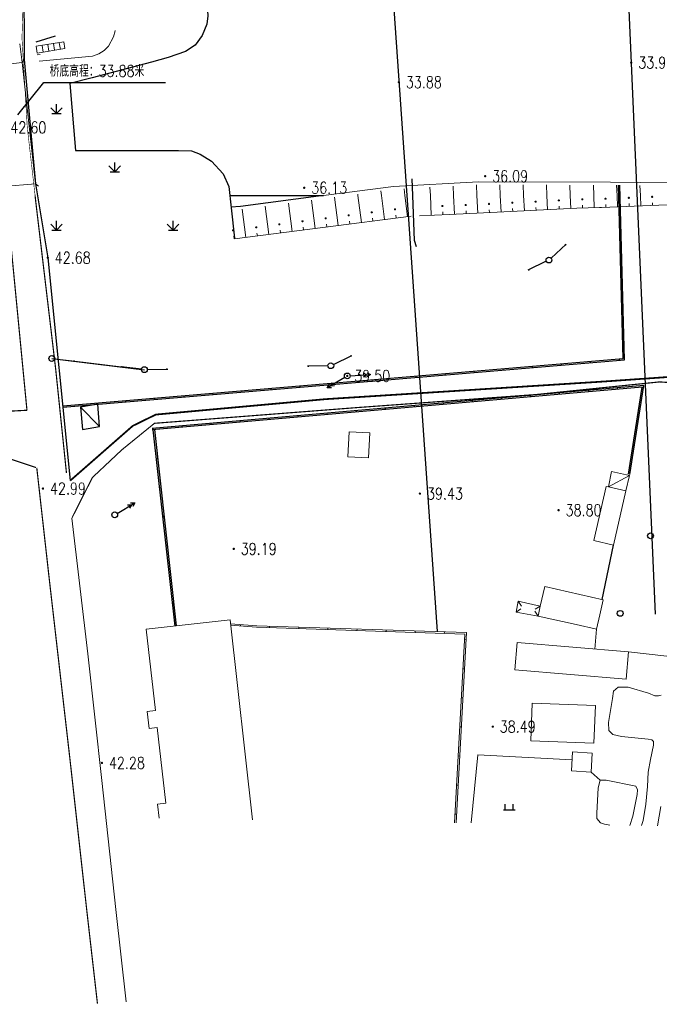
# Model space of a CAD drawing. Extents: x 39508475 to 39522402, y 3783947 to 3795549.
# Tile 12 of 256: x 39509107 to 39509217, y 3794111 to 3794280. Entities that reach past the tile are written whole.
import ezdxf
from ezdxf.enums import TextEntityAlignment as Align

# ---------------------------------------------------------------- set-up
doc = ezdxf.new("R2010")
doc.units = 0
doc.linetypes.add('X3', pattern=[5, 4, -1])
doc.layers.get('0').update_dxf_attribs({"linetype": 'CONTINUOUS'})
doc.layers.add('ASSIST', color=7, linetype='CONTINUOUS', plot=False)
for name, color, linetype in [('DLSS', 4, 'CONTINUOUS'), ('DMTZ', 3, 'CONTINUOUS'), ('GCD', 1, 'CONTINUOUS'), ('GXYZ', 2, 'CONTINUOUS'), ('JMD', 6, 'CONTINUOUS'), ('SXSS', 5, 'CONTINUOUS'), ('ZBTZ', 3, 'CONTINUOUS'), ('断面线', 2, 'CONTINUOUS')]:
    doc.layers.add(name, color=color, linetype=linetype)
doc.styles.add('HZ', font='rs', dxfattribs={"width": 0.8, "bigfont": 'hztxt'})
doc.linetypes.add('10412', pattern='A,2,[158,AAA.SHX,S=1,R=0,X=0,Y=0],2,[151,AAA.SHX,S=1,R=0,X=0,Y=3],1e-12', length=4)
doc.linetypes.add('10422', pattern='A,2,[150,AAA.SHX,S=1,R=0,X=0,Y=1],2,[177,AAA.SHX,S=1,R=0,X=0,Y=0.8],1e-09', length=4)
doc.linetypes.add('X17', pattern='A,9.4,[169,symbolx.shx,S=1,R=0,X=0,Y=0.15],0.6', length=10)
doc.linetypes.add('X35', pattern='A,2,[150,AAA.SHX,S=1,R=0,X=0,Y=1],2,[177,AAA.SHX,S=1,R=0,X=0,Y=0.8],1e-09', length=4)
doc.linetypes.add('X4', pattern='A,0,-1e-09,[149,symbolx.shx,S=0.15,R=0,X=0,Y=0],-1.6', length=1.6)

# ---------------------------------------------------------------- blocks, each defined once
blk = doc.blocks.new('9340003')
at = {"color": 0}
blk.add_circle((0, 0), 0.5, dxfattribs=at)
blk = doc.blocks.new('9120003')
at = {"color": 0}
for p, q in [((-1, 0), (1, 0)), ((-0.7, 0), (-0.7, 1)), ((0.7, 0), (0.7, 1))]:
    blk.add_line(p, q, dxfattribs=at)
blk = doc.blocks.new('gc124')
for p, q in [((-1, 1), (0, 0)), ((-0.8, 0), (0.8, 0)), ((0, 0), (0, 1.6)), ((0, 0), (1, 1))]:
    blk.add_line(p, q)
blk = doc.blocks.new('gc170')
at = {"linetype": 'Continuous'}
blk.add_circle((0, 0), 0.5, dxfattribs=at)
blk = doc.blocks.new('gc013a')
at = {"linetype": 'Continuous'}
blk.add_line((0.5, 0), (4, 0), dxfattribs=at)
at = {"linetype": 'Continuous', "flags": 128}
for points in [[(2.77, 0.35), (3.38, 0), (2.77, -0.35)], [(3.39, 0.35), (4, 0), (3.39, -0.35)]]:
    blk.add_lwpolyline(points, dxfattribs=at)
blk = doc.blocks.new('gc013c')
at = {"linetype": 'Continuous'}
blk.add_line((0.5, 0), (4, 0), dxfattribs=at)
at = {"linetype": 'Continuous', "const_width": 0.15, "flags": 128}
blk.add_lwpolyline([(3.775, 0, 1), (3.925, 0, 1)], format="xyb", close=True, dxfattribs=at)
blk = doc.blocks.new('gc200')
at = {"const_width": 0.2}
blk.add_lwpolyline([(-0.1, 0, 1), (0.1, 0, 1)], format="xyb", close=True, dxfattribs=at)

msp = doc.modelspace()

# ---------------------------------------------------------------- linework, layer by layer
at = {"layer": 'ASSIST', "linetype": 'Continuous', "flags": 128}
msp.add_lwpolyline([(39509112.661, 3794222.027), (39509128.553, 3794220.108)], dxfattribs=at)
at = {"layer": 'DLSS', "linetype": 'X3', "flags": 128}
for points, const_width in [([(39509115.83491, 3794201.06317), (39509126.55477, 3794210.45786), (39509130.51645, 3794212.39892), (39509159.51346, 3794215.03875), (39509207.40211, 3794218.07486), (39509225.30682, 3794219.3266), (39509228.88011, 3794222.19936), (39509238.6678, 3794234.85502), (39509242.86251, 3794239.51355), (39509257.02184, 3794243.48767), (39509261.91569, 3794243.64296), (39509289.12945, 3794241.93669), (39509315.64685, 3794240.14964), (39509332.75644, 3794241.46991), (39509358.18356, 3794240.22775), (39509379.27259, 3794241.62566), (39509386.18611, 3794243.10086), (39509391.15764, 3794243.10086), (39509400.47925, 3794243.02322), (39509412.38861, 3794242.17313), (39509417.74853, 3794241.62963), (39509421.7879, 3794241.78491), (39509427.69158, 3794242.4837), (39509444.41727, 3794243.49631), (39509465.80709, 3794243.8098), (39509489.91103, 3794245.05208), (39509517.2818, 3794246.99312), (39509553.9022, 3794250.41078), (39509589.12197, 3794254.9263), (39509630.63833, 3794256.99329), (39509680.16049, 3794263.82929), (39509707.62118, 3794265.56804), (39509737.86388, 3794269.93302), (39509794.70316, 3794276.15403), (39509850.66557, 3794282.62754), (39509880.16374, 3794286.35696), (39509954.7622, 3794297.42352), (39509964.21347, 3794301.81731), (39509969.9282, 3794302.14685), (39509974.54394, 3794302.14685), (39509978.17059, 3794302.14685), (39510023.11311, 3794305.38856), (39510088.4093, 3794314.72115), (39510113.14818, 3794318.86658), (39510126.22235, 3794322.50133), (39510146.96289, 3794323.37704), (39510152.85059, 3794324.06937), (39510158.39196, 3794324.24245), (39510167.13694, 3794324.58862), (39510192.46151, 3794325.19962), (39510213.7981, 3794325.72108), (39510219.59923, 3794326.67304), (39510232.6734, 3794327.45191), (39510260.06199, 3794328.23403), (39510275.49099, 3794329.01616), (39510282.07137, 3794329.01616), (39510298.4572, 3794329.01616), (39510315.18874, 3794329.96812), (39510324.10689, 3794330.66045), (39510329.9946, 3794331.09316), (39510345.52681, 3794332.48107), (39510368.32346, 3794333.43303), (39510394.05735, 3794334.64786), (39510406.00594, 3794336.3787), (39510417.98073, 3794338.02494), (39510452.54562, 3794337.59495), (39510479.78196, 3794337.59495), (39510543.88737, 3794336.29021), (39510556.54105, 3794336.29021), (39510581.31334, 3794336.5755), (39510618.07159, 3794335.43437), (39510652.44832, 3794335.43437), (39510686.25779, 3794334.29324), (39510720.16144, 3794334.10306), (39510731.95885, 3794334.10306), (39510761.49667, 3794334.57853), (39510795.67906, 3794334.00867), (39510826.72559, 3794333.05773), (39510851.78793, 3794333.24763), (39510863.29993, 3794332.96235), (39510872.81399, 3794332.96235), (39510879.28354, 3794332.96235), (39510904.25142, 3794334.68248), (39510911.4821, 3794334.68248), (39510945.95909, 3794333.15468), (39510980.63469, 3794333.24978), (39511012.8349, 3794333.44196), (39511047.12356, 3794333.63215), (39511082.55429, 3794334.48799), (39511110.90615, 3794335.43893), (39511139.01686, 3794333.15668), (39511167.68643, 3794331.15756), (39511206.73306, 3794327.91649), (39511240.07003, 3794325.43789), (39511276.54237, 3794319.63185), (39511308.7302, 3794313.92021), (39511343.5952, 3794306.68404), (39511391.97605, 3794294.40404), (39511438.25927, 3794284.49665), (39511464.71904, 3794278.31282), (39511487.58485, 3794272.97939), (39511519.49325, 3794265.93385), (39511557.88793, 3794257.24632), (39511582.13035, 3794253.86736), (39511626.90746, 3794244.6447), (39511638.75233, 3794243.03028), (39511652.34701, 3794240.60866), (39511681.84907, 3794233.47304), (39511694.36696, 3794234.68385), (39511704.89158, 3794235.23448), (39511713.97404, 3794237.88499), (39511732.37087, 3794243.38601), (39511778.62181, 3794247.98241), (39511821.93597, 3794253.29104), (39511832.70661, 3794255.42448), (39511837.05448, 3794256.48442), (39511843.94745, 3794257.22638), (39511884.35086, 3794263.798), (39511944.43671, 3794272.07796), (39511959.43624, 3794278.03052), (39511964.42039, 3794279.51443), (39511972.798, 3794281.8463), (39511984.56908, 3794284.07217), (39512007.92628, 3794289.3808), (39512054.95431, 3794294.47983), (39512090.72123, 3794299.15106), (39512102.49231, 3794301.16494), (39512112.4606, 3794301.58891), (39512113.8392, 3794302.11889)], 0.3), ([(39509108.40527, 3794213.14146), (39509073.76571, 3794211.26283), (39509061.81641, 3794211.39702), (39509055.23758, 3794211.53121)], 0.2)]:
    msp.add_lwpolyline(points, dxfattribs=dict(at, const_width=const_width))
at = {"layer": 'DLSS', "linetype": 'Continuous', "flags": 128}
for points, const_width in [([(39509109.79867, 3794250), (39509108.45341, 3794261.77219), (39509107.55129, 3794277.05108), (39509107.96092, 3794289.62564), (39509111.159, 3794304.766), (39509112.336, 3794309.617), (39509113.27067, 3794311.23448), (39509114.64598, 3794312.62567), (39509118.15722, 3794315.49304), (39509119.56508, 3794316.34587), (39509121.0601, 3794316.90648), (39509129.5454, 3794317.57601), (39509157.40296, 3794320.40599), (39509183.27176, 3794322.64072), (39509213.36277, 3794325.83979), (39509232.50928, 3794327.55127), (39509257.99138, 3794329.86027), (39509283.55654, 3794332.31974), (39509304.20288, 3794334.33321), (39509330.79651, 3794337.01322)], 0.1), ([(39509116.12682, 3794194.66684), (39509119.63108, 3794201.5916), (39509124.69866, 3794206.35817), (39509130.285, 3794210.90073), (39509165.02052, 3794213.59741), (39509195.75068, 3794215.83746), (39509216.94559, 3794218.00643), (39509221.565, 3794217.70704), (39509222.98011, 3794216.88856), (39509222.98011, 3794214.20696), (39509222.75779, 3794210.03702)], 0.2), ([(39509109.96101, 3794203.30594), (39509105.34538, 3794204.84363), (39509095.75907, 3794204.48878), (39509048.30095, 3794200.11226), (39509004.46055, 3794196.20433), (39508932.66895, 3794189.91833)], 0.2)]:
    msp.add_lwpolyline(points, dxfattribs=dict(at, const_width=const_width))
at = {"layer": 'DLSS', "linetype": 'Continuous', "lineweight": 20, "const_width": 0.2}
for points in [[(39509107.692, 3794313.284), (39509107.869, 3794312.978), (39509107.25, 3794309.489), (39509106.216, 3794305.023), (39509104.808, 3794297.191), (39509103.378, 3794287.247), (39509102.872, 3794280.955), (39509102.74, 3794275.631), (39509102.85, 3794273.475), (39509104.692, 3794251.523), (39509108.40527, 3794213.14146)], [(39509109.79867, 3794250), (39509109.937, 3794248.754), (39509113.339, 3794220.156), (39509115.156, 3794202.62), (39509115.18531, 3794202.37149)], [(39509110.08929, 3794203.2632), (39509112.271, 3794183.811), (39509115.771, 3794153.341), (39509118.659, 3794127.387), (39509120.50158, 3794111.2718)]]:
    msp.add_lwpolyline(points, dxfattribs=at)
at = {"layer": 'DLSS', "linetype": 'Continuous', "lineweight": 0}
for points in [[(39509107.938, 3794273.321), (39509107.564, 3794272.853)], [(39509102.168, 3794272.194), (39509107.564, 3794272.853), (39509109.889, 3794252.002), (39509104.301, 3794251.572), (39509102.168, 3794272.194)], [(39509109.889, 3794252.002), (39509107.564, 3794272.853)], [(39509110.357, 3794251.627), (39509109.889, 3794252.002)]]:
    msp.add_lwpolyline(points, dxfattribs=at)
at = {"layer": 'DLSS', "linetype": 'Continuous', "lineweight": 20}
msp.add_lwpolyline([(39509116.1003, 3794194.61443), (39509118.846, 3794171.337), (39509121.231, 3794149.561), (39509123.626, 3794127.44), (39509125.45594, 3794111.60077)], dxfattribs=at)
at = {"layer": 'DMTZ', "color": 3, "linetype": '10422', "flags": 128}
msp.add_lwpolyline([(39509138.73332, 3794290.60556), (39509139.42852, 3794280.85704), (39509139.29089, 3794279.43332), (39509138.48982, 3794277.45389), (39509137.27586, 3794275.78677), (39509135.60666, 3794274.70983), (39509132.64587, 3794273.66519), (39509129.76271, 3794272.90271), (39509119.6099, 3794270.22542), (39509115.74569, 3794269.21525), (39509116.75145, 3794257.70699), (39509121.86138, 3794257.70699), (39509129.15926, 3794257.74145), (39509134.40682, 3794257.74145), (39509136.63006, 3794257.67038), (39509138.12281, 3794257.11467), (39509140.07079, 3794255.89557), (39509142.08583, 3794253.74383), (39509143.02453, 3794251.55547), (39509143.44095, 3794247.90032), (39509144.03734, 3794242.70082)], dxfattribs=at)
at = {"layer": 'DMTZ', "linetype": '10412', "flags": 128}
msp.add_lwpolyline([(39509108.49958, 3794289.74253), (39509108.968, 3794287.584), (39509107.89555, 3794287.61894), (39509107.938, 3794273.321), (39509109.889, 3794252.002), (39509111.972, 3794239.314), (39509115.83491, 3794201.06317)], dxfattribs=at)
at = {"layer": 'DMTZ', "linetype": 'X35', "lineweight": 0}
msp.add_lwpolyline([(39509110.499, 3794273.076), (39509119.664, 3794273.946), (39509120.742, 3794274.298), (39509121.644, 3794274.87), (39509122.37, 3794275.64), (39509123.228, 3794277.224), (39509123.514, 3794278.258), (39509123.51481, 3794278.30147)], dxfattribs=at)
at = {"layer": 'GXYZ', "linetype": 'Continuous'}
msp.add_line((39509116.63215, 3794221.54747), (39509124.58185, 3794220.58753), dxfattribs=at)
at = {"layer": 'JMD', "linetype": 'Continuous'}
for p, q in [((39509106.81274, 3794263.87365), (39509111.299, 3794269.38373)), ((39509111.299, 3794269.38373), (39509132.149, 3794269.38373)), ((39509210.16481, 3794250.89356), (39509209.9149, 3794250.88678)), ((39509210.30042, 3794245.8954), (39509210.05051, 3794245.88862)), ((39509210.43603, 3794240.89724), (39509210.18612, 3794240.89046)), ((39509210.57164, 3794235.89908), (39509210.32174, 3794235.8923)), ((39509210.70726, 3794230.90092), (39509210.45735, 3794230.89414)), ((39509210.84287, 3794225.90276), (39509210.59296, 3794225.89598)), ((39509200.1264, 3794220.86016), (39509200.10544, 3794221.10928)), ((39509205.1088, 3794221.2793), (39509205.08784, 3794221.52842)), ((39509210.0912, 3794221.69844), (39509210.07024, 3794221.94756)), ((39509180.19679, 3794219.18359), (39509180.17583, 3794219.43271)), ((39509185.17919, 3794219.60274), (39509185.15823, 3794219.85186)), ((39509190.16159, 3794220.02188), (39509190.14064, 3794220.271)), ((39509195.14399, 3794220.44102), (39509195.12304, 3794220.69014)), ((39509160.26719, 3794217.50703), (39509160.24623, 3794217.75615)), ((39509165.24959, 3794217.92617), (39509165.22863, 3794218.17529)), ((39509170.23199, 3794218.34531), (39509170.21103, 3794218.59443)), ((39509175.21439, 3794218.76445), (39509175.19343, 3794219.01357)), ((39509140.33758, 3794215.83047), (39509140.31662, 3794216.07959)), ((39509145.31998, 3794216.24961), (39509145.29903, 3794216.49873)), ((39509150.30238, 3794216.66875), (39509150.28143, 3794216.91787)), ((39509155.28478, 3794217.08789), (39509155.26383, 3794217.33701)), ((39509199.73769, 3794216.11776), (39509199.75942, 3794215.8687)), ((39509204.71877, 3794216.55233), (39509204.7405, 3794216.30327)), ((39509209.69985, 3794216.98689), (39509209.72157, 3794216.73784)), ((39509214.17543, 3794216.94901), (39509213.92841, 3794216.98751)), ((39509125.39038, 3794214.57305), (39509125.36942, 3794214.82217)), ((39509130.37278, 3794214.99219), (39509130.35182, 3794215.24131)), ((39509135.35518, 3794215.41133), (39509135.33422, 3794215.66045)), ((39509179.81337, 3794214.37949), (39509179.8351, 3794214.13044)), ((39509184.79445, 3794214.81406), (39509184.81618, 3794214.565)), ((39509189.77553, 3794215.24863), (39509189.79726, 3794214.99957)), ((39509194.75661, 3794215.68319), (39509194.77834, 3794215.43414)), ((39509120.862, 3794210.336), (39509117.61889, 3794213.692)), ((39509159.88905, 3794212.64122), (39509159.91078, 3794212.39217)), ((39509164.87013, 3794213.07579), (39509164.89186, 3794212.82674)), ((39509169.85121, 3794213.51036), (39509169.87294, 3794213.2613)), ((39509174.83229, 3794213.94492), (39509174.85402, 3794213.69587)), ((39509139.96474, 3794210.90296), (39509139.98646, 3794210.6539)), ((39509144.94581, 3794211.33752), (39509144.96754, 3794211.08847)), ((39509149.92689, 3794211.77209), (39509149.94862, 3794211.52304)), ((39509154.90797, 3794212.20666), (39509154.9297, 3794211.9576)), ((39509213.4055, 3794212.00865), (39509213.15848, 3794212.04715)), ((39509130.00258, 3794210.03382), (39509130.0243, 3794209.78477)), ((39509134.98366, 3794210.46839), (39509135.00538, 3794210.21934)), ((39509212.63558, 3794207.06828), (39509212.38856, 3794207.10678)), ((39509130.57438, 3794204.81512), (39509130.82286, 3794204.84262)), ((39509131.12445, 3794199.84547), (39509131.37293, 3794199.87297)), ((39509131.67452, 3794194.87582), (39509131.92301, 3794194.90332)), ((39509132.2246, 3794189.90617), (39509132.47308, 3794189.93367)), ((39509132.77467, 3794184.93652), (39509133.02315, 3794184.96402)), ((39509133.32474, 3794179.96687), (39509133.57323, 3794179.99437))]:
    msp.add_line(p, q, dxfattribs=at)
at = {"layer": 'JMD', "linetype": 'X17', "lineweight": 30}
for points in [[(39509113.21794, 3794277.36773), (39509109.919, 3794276.326)], [(39509207.101, 3794180.652), (39509209.054, 3794190.012)]]:
    msp.add_lwpolyline(points, dxfattribs=at)
at = {"layer": 'JMD', "linetype": 'Continuous', "lineweight": 0}
for points in [[(39509107.21, 3794276.024), (39509107.564, 3794272.853), (39509109.889, 3794252.002)], [(39509114.917, 3794275.209), (39509110.129, 3794274.439), (39509109.998, 3794275.612), (39509114.719, 3794276.353), (39509114.917, 3794275.209)], [(39509114.719, 3794276.353), (39509109.998, 3794275.612), (39509110.129, 3794274.439), (39509114.917, 3794275.209)], [(39509110.986, 3794275.767), (39509111.173, 3794274.607)], [(39509111.974, 3794275.922), (39509112.16, 3794274.766)], [(39509112.962, 3794276.077), (39509113.147, 3794274.924)], [(39509113.95, 3794276.232), (39509114.135, 3794275.083)], [(39509110.656, 3794274.224), (39509110.16, 3794274.169)], [(39509163.681, 3794209.415), (39509167.224, 3794209.246), (39509167.02, 3794204.978), (39509163.478, 3794205.147), (39509163.681, 3794209.415)], [(39509208.724, 3794202.654), (39509211.782, 3794201.926), (39509211.18, 3794199.298), (39509208.181, 3794199.984), (39509208.724, 3794202.654)], [(39509208.181, 3794199.984), (39509211.782, 3794201.926)], [(39509205.693, 3794190.781), (39509207.819, 3794200.067), (39509208.181, 3794199.984), (39509211.18, 3794199.298), (39509209.054, 3794190.012), (39509205.693, 3794190.781)], [(39509206.69, 3794178.05), (39509206.122, 3794175.546), (39509202.619, 3794176.341), (39509196.096, 3794177.82), (39509196.478, 3794179.505), (39509197.246, 3794182.888), (39509207.272, 3794180.613), (39509206.69, 3794178.05)], [(39509196.096, 3794177.82), (39509192.356, 3794178.502), (39509192.686, 3794180.35), (39509196.478, 3794179.505), (39509196.096, 3794177.82)], [(39509192.356, 3794178.502), (39509193.177, 3794179.072)], [(39509192.686, 3794180.35), (39509193.239, 3794179.518)], [(39509196.478, 3794179.505), (39509195.633, 3794178.971)], [(39509128.874, 3794175.567), (39509143.266, 3794177.16), (39509147.09913, 3794142.86442)], [(39509196.096, 3794177.82), (39509195.545, 3794178.654)], [(39509131.09987, 3794143.10534), (39509130.82813, 3794145.54077), (39509132.21266, 3794145.69552), (39509130.76295, 3794158.66625), (39509129.38085, 3794158.51178), (39509129.052, 3794161.459), (39509130.43356, 3794161.61341), (39509128.874, 3794175.567)], [(39509181.78657, 3794142.34209), (39509183.54107, 3794174.73295), (39509147.81552, 3794175.89462), (39509143.321, 3794176.2449)], [(39509182.03673, 3794142.33832), (39509183.80452, 3794174.97451), (39509147.8293, 3794176.14431), (39509143.34042, 3794176.49415)], [(39509145.05447, 3794176.36056), (39509145.03505, 3794176.11132)], [(39509150.04489, 3794176.07226), (39509150.03676, 3794175.8224)], [(39509155.04225, 3794175.90977), (39509155.03412, 3794175.6599)], [(39509160.0396, 3794175.74727), (39509160.03148, 3794175.4974)], [(39509165.03696, 3794175.58477), (39509165.02884, 3794175.3349)], [(39509170.03432, 3794175.42228), (39509170.0262, 3794175.17241)], [(39509175.03168, 3794175.25978), (39509175.02356, 3794175.00991)], [(39509180.02904, 3794175.09728), (39509180.02092, 3794174.84741)], [(39509183.7384, 3794173.75378), (39509183.48877, 3794173.76731)], [(39509192.53, 3794173.268), (39509211.624, 3794171.674), (39509211.231, 3794166.966), (39509192.137, 3794168.56), (39509192.53, 3794173.268)], [(39509183.46796, 3794168.7611), (39509183.21833, 3794168.77463)], [(39509183.19753, 3794163.76842), (39509182.94789, 3794163.78194)], [(39509195.095, 3794162.888), (39509205.936, 3794162.459), (39509205.68, 3794155.982), (39509194.838, 3794156.411), (39509195.095, 3794162.888)], [(39509182.92709, 3794158.77574), (39509182.67746, 3794158.78926)], [(39509182.65665, 3794153.78306), (39509182.40702, 3794153.79658)], [(39509205.222, 3794151.033), (39509201.831, 3794151.222), (39509202.013, 3794154.495), (39509205.404, 3794154.307), (39509205.222, 3794151.033)], [(39509182.38622, 3794148.79038), (39509182.13658, 3794148.8039)], [(39509182.11578, 3794143.7977), (39509181.86614, 3794143.81122)]]:
    msp.add_lwpolyline(points, dxfattribs=at)
at = {"layer": 'JMD', "linetype": 'Continuous', "flags": 128}
for points in [[(39509114.53743, 3794213.91093), (39509210.69866, 3794222.00042), (39509209.89121, 3794251.75984)], [(39509211.61863, 3794202.16641), (39509213.94695, 3794217.10647), (39509129.90452, 3794209.77432)], [(39509130.27279, 3794209.81227), (39509134.00047, 3794176.13443)]]:
    msp.add_lwpolyline(points, dxfattribs=at)
at = {"layer": 'JMD', "color": 7, "linetype": 'Continuous', "flags": 128}
for points in [[(39509114.56255, 3794213.66217), (39509210.95497, 3794221.7711), (39509210.14137, 3794251.75739)], [(39509211.86565, 3794202.12792), (39509214.2431, 3794217.38326), (39509129.88279, 3794210.02337)], [(39509130.0243, 3794209.78477), (39509133.75199, 3794176.10693)]]:
    msp.add_lwpolyline(points, dxfattribs=at)
at = {"layer": 'JMD', "linetype": 'Continuous', "flags": 128}
msp.add_lwpolyline([(39509117.941, 3794209.863), (39509120.862, 3794210.336), (39509120.53989, 3794214.165), (39509117.61889, 3794213.692)], close=True, dxfattribs=at)
at = {"layer": 'SXSS', "linetype": 'Continuous', "lineweight": 0}
for points in [[(39509109.889, 3794252.002), (39509110.22749, 3794250)], [(39509159.31668, 3794250), (39509171.314, 3794251.566), (39509185.892, 3794252.373), (39509208.553, 3794252.272), (39509239.378, 3794251.97), (39509250, 3794252.37911)], [(39509177.62319, 3794250), (39509177.56, 3794251.412)], [(39509181.62247, 3794250), (39509181.547, 3794251.632)], [(39509185.62682, 3794250), (39509185.541, 3794251.853)], [(39509189.62034, 3794250), (39509189.527, 3794251.858)], [(39509193.62541, 3794250), (39509193.533, 3794251.84)], [(39509197.63051, 3794250), (39509197.539, 3794251.822)], [(39509201.63503, 3794250), (39509201.544, 3794251.804)], [(39509205.68645, 3794250), (39509205.636, 3794251.786)], [(39509209.66279, 3794250), (39509209.591, 3794251.763)], [(39509213.66631, 3794250), (39509213.596, 3794251.724)], [(39509143.41585, 3794248.0235), (39509145.044, 3794248.137), (39509159.31668, 3794250)], [(39509161.824, 3794244.861), (39509161.193, 3794249.742)], [(39509165.19263, 3794250), (39509165.159, 3794250.26)], [(39509165.791, 3794245.374), (39509165.19263, 3794250)], [(39509169.22658, 3794250), (39509169.126, 3794250.777)], [(39509169.759, 3794245.887), (39509169.22658, 3794250)], [(39509173.25834, 3794250), (39509173.107, 3794251.165)], [(39509173.726, 3794246.4), (39509173.25834, 3794250)], [(39509177.775, 3794246.608), (39509177.62319, 3794250)], [(39509181.771, 3794246.788), (39509181.62247, 3794250)], [(39509185.767, 3794246.973), (39509185.62682, 3794250)], [(39509189.763, 3794247.16), (39509189.62034, 3794250)], [(39509193.758, 3794247.36), (39509193.62541, 3794250)], [(39509197.753, 3794247.561), (39509197.63051, 3794250)], [(39509201.748, 3794247.761), (39509201.63503, 3794250)], [(39509205.746, 3794247.892), (39509205.68645, 3794250)], [(39509209.743, 3794248.03), (39509209.66279, 3794250)], [(39509211.78, 3794249.609), (39509211.778, 3794249.626), (39509211.773, 3794249.643), (39509211.766, 3794249.658), (39509211.756, 3794249.673), (39509211.744, 3794249.685), (39509211.73, 3794249.695), (39509211.714, 3794249.702), (39509211.697, 3794249.707), (39509211.68, 3794249.709), (39509211.663, 3794249.707), (39509211.646, 3794249.702), (39509211.631, 3794249.695), (39509211.616, 3794249.685), (39509211.604, 3794249.673), (39509211.594, 3794249.658), (39509211.587, 3794249.643), (39509211.582, 3794249.626), (39509211.58, 3794249.609), (39509211.582, 3794249.592), (39509211.587, 3794249.575), (39509211.594, 3794249.56), (39509211.604, 3794249.545), (39509211.616, 3794249.533), (39509211.63, 3794249.523), (39509211.646, 3794249.516), (39509211.663, 3794249.511), (39509211.68, 3794249.509), (39509211.697, 3794249.511), (39509211.714, 3794249.516), (39509211.73, 3794249.523), (39509211.744, 3794249.533), (39509211.756, 3794249.545), (39509211.766, 3794249.559), (39509211.773, 3794249.575), (39509211.778, 3794249.592), (39509211.78, 3794249.609)], [(39509213.74, 3794248.193), (39509213.66631, 3794250)], [(39509215.776, 3794249.772), (39509215.774, 3794249.789), (39509215.769, 3794249.806), (39509215.762, 3794249.821), (39509215.752, 3794249.836), (39509215.74, 3794249.848), (39509215.726, 3794249.858), (39509215.71, 3794249.865), (39509215.693, 3794249.87), (39509215.676, 3794249.872), (39509215.659, 3794249.87), (39509215.642, 3794249.865), (39509215.627, 3794249.858), (39509215.612, 3794249.848), (39509215.6, 3794249.836), (39509215.59, 3794249.821), (39509215.583, 3794249.806), (39509215.578, 3794249.789), (39509215.576, 3794249.772), (39509215.578, 3794249.755), (39509215.583, 3794249.738), (39509215.59, 3794249.723), (39509215.6, 3794249.708), (39509215.612, 3794249.696), (39509215.626, 3794249.686), (39509215.642, 3794249.679), (39509215.659, 3794249.674), (39509215.676, 3794249.672), (39509215.693, 3794249.674), (39509215.71, 3794249.679), (39509215.726, 3794249.686), (39509215.74, 3794249.696), (39509215.752, 3794249.708), (39509215.762, 3794249.722), (39509215.769, 3794249.738), (39509215.774, 3794249.755), (39509215.776, 3794249.772)], [(39509149.923, 3794243.323), (39509149.294, 3794248.188)], [(39509153.89, 3794243.836), (39509153.26, 3794248.706)], [(39509157.857, 3794244.349), (39509157.227, 3794249.224)], [(39509175.777, 3794246.52), (39509180.907, 3794246.748), (39509189.115, 3794247.128), (39509202.757, 3794247.812), (39509206.669, 3794247.918), (39509206.997, 3794247.918), (39509232.31, 3794248.951), (39509244.432, 3794248.044), (39509250, 3794248.40286)], [(39509179.805, 3794248.195), (39509179.803, 3794248.212), (39509179.798, 3794248.229), (39509179.791, 3794248.244), (39509179.781, 3794248.259), (39509179.769, 3794248.271), (39509179.755, 3794248.281), (39509179.739, 3794248.288), (39509179.722, 3794248.293), (39509179.705, 3794248.295), (39509179.688, 3794248.293), (39509179.671, 3794248.288), (39509179.656, 3794248.281), (39509179.641, 3794248.271), (39509179.629, 3794248.259), (39509179.619, 3794248.244), (39509179.612, 3794248.229), (39509179.607, 3794248.212), (39509179.605, 3794248.195), (39509179.607, 3794248.178), (39509179.612, 3794248.161), (39509179.619, 3794248.146), (39509179.629, 3794248.131), (39509179.641, 3794248.119), (39509179.655, 3794248.109), (39509179.671, 3794248.102), (39509179.688, 3794248.097), (39509179.705, 3794248.095), (39509179.722, 3794248.097), (39509179.739, 3794248.102), (39509179.755, 3794248.109), (39509179.769, 3794248.119), (39509179.781, 3794248.131), (39509179.791, 3794248.145), (39509179.798, 3794248.161), (39509179.803, 3794248.178), (39509179.805, 3794248.195)], [(39509183.798, 3794248.378), (39509183.796, 3794248.395), (39509183.791, 3794248.412), (39509183.784, 3794248.427), (39509183.774, 3794248.442), (39509183.762, 3794248.454), (39509183.748, 3794248.464), (39509183.732, 3794248.471), (39509183.715, 3794248.476), (39509183.698, 3794248.478), (39509183.681, 3794248.476), (39509183.664, 3794248.471), (39509183.649, 3794248.464), (39509183.634, 3794248.454), (39509183.622, 3794248.442), (39509183.612, 3794248.427), (39509183.605, 3794248.412), (39509183.6, 3794248.395), (39509183.598, 3794248.378), (39509183.6, 3794248.361), (39509183.605, 3794248.344), (39509183.612, 3794248.329), (39509183.622, 3794248.314), (39509183.634, 3794248.302), (39509183.648, 3794248.292), (39509183.664, 3794248.285), (39509183.681, 3794248.28), (39509183.698, 3794248.278), (39509183.715, 3794248.28), (39509183.732, 3794248.285), (39509183.748, 3794248.292), (39509183.762, 3794248.302), (39509183.774, 3794248.314), (39509183.784, 3794248.328), (39509183.791, 3794248.344), (39509183.796, 3794248.361), (39509183.798, 3794248.378)], [(39509187.794, 3794248.563), (39509187.792, 3794248.58), (39509187.787, 3794248.597), (39509187.78, 3794248.612), (39509187.77, 3794248.627), (39509187.758, 3794248.639), (39509187.744, 3794248.649), (39509187.728, 3794248.656), (39509187.711, 3794248.661), (39509187.694, 3794248.663), (39509187.677, 3794248.661), (39509187.66, 3794248.656), (39509187.645, 3794248.649), (39509187.63, 3794248.639), (39509187.618, 3794248.627), (39509187.608, 3794248.612), (39509187.601, 3794248.597), (39509187.596, 3794248.58), (39509187.594, 3794248.563), (39509187.596, 3794248.546), (39509187.601, 3794248.529), (39509187.608, 3794248.514), (39509187.618, 3794248.499), (39509187.63, 3794248.487), (39509187.644, 3794248.477), (39509187.66, 3794248.47), (39509187.677, 3794248.465), (39509187.694, 3794248.463), (39509187.711, 3794248.465), (39509187.728, 3794248.47), (39509187.744, 3794248.477), (39509187.758, 3794248.487), (39509187.77, 3794248.499), (39509187.78, 3794248.513), (39509187.787, 3794248.529), (39509187.792, 3794248.546), (39509187.794, 3794248.563)], [(39509191.784, 3794248.758), (39509191.782, 3794248.775), (39509191.777, 3794248.792), (39509191.77, 3794248.807), (39509191.76, 3794248.822), (39509191.748, 3794248.834), (39509191.734, 3794248.844), (39509191.718, 3794248.851), (39509191.701, 3794248.856), (39509191.684, 3794248.858), (39509191.667, 3794248.856), (39509191.65, 3794248.851), (39509191.635, 3794248.844), (39509191.62, 3794248.834), (39509191.608, 3794248.822), (39509191.598, 3794248.807), (39509191.591, 3794248.792), (39509191.586, 3794248.775), (39509191.584, 3794248.758), (39509191.586, 3794248.741), (39509191.591, 3794248.724), (39509191.598, 3794248.709), (39509191.608, 3794248.694), (39509191.62, 3794248.682), (39509191.634, 3794248.672), (39509191.65, 3794248.665), (39509191.667, 3794248.66), (39509191.684, 3794248.658), (39509191.701, 3794248.66), (39509191.718, 3794248.665), (39509191.734, 3794248.672), (39509191.748, 3794248.682), (39509191.76, 3794248.694), (39509191.77, 3794248.708), (39509191.777, 3794248.724), (39509191.782, 3794248.741), (39509191.784, 3794248.758)], [(39509195.778, 3794248.957), (39509195.776, 3794248.974), (39509195.771, 3794248.991), (39509195.764, 3794249.006), (39509195.754, 3794249.021), (39509195.742, 3794249.033), (39509195.728, 3794249.043), (39509195.712, 3794249.05), (39509195.695, 3794249.055), (39509195.678, 3794249.057), (39509195.661, 3794249.055), (39509195.644, 3794249.05), (39509195.629, 3794249.043), (39509195.614, 3794249.033), (39509195.602, 3794249.021), (39509195.592, 3794249.006), (39509195.585, 3794248.991), (39509195.58, 3794248.974), (39509195.578, 3794248.957), (39509195.58, 3794248.94), (39509195.585, 3794248.923), (39509195.592, 3794248.908), (39509195.602, 3794248.893), (39509195.614, 3794248.881), (39509195.628, 3794248.871), (39509195.644, 3794248.864), (39509195.661, 3794248.859), (39509195.678, 3794248.857), (39509195.695, 3794248.859), (39509195.712, 3794248.864), (39509195.728, 3794248.871), (39509195.742, 3794248.881), (39509195.754, 3794248.893), (39509195.764, 3794248.907), (39509195.771, 3794248.923), (39509195.776, 3794248.94), (39509195.778, 3794248.957)], [(39509195.755, 3794247.46), (39509195.729, 3794247.959)], [(39509199.773, 3794249.158), (39509199.771, 3794249.175), (39509199.766, 3794249.192), (39509199.759, 3794249.207), (39509199.749, 3794249.222), (39509199.737, 3794249.234), (39509199.723, 3794249.244), (39509199.707, 3794249.251), (39509199.69, 3794249.256), (39509199.673, 3794249.258), (39509199.656, 3794249.256), (39509199.639, 3794249.251), (39509199.624, 3794249.244), (39509199.609, 3794249.234), (39509199.597, 3794249.222), (39509199.587, 3794249.207), (39509199.58, 3794249.192), (39509199.575, 3794249.175), (39509199.573, 3794249.158), (39509199.575, 3794249.141), (39509199.58, 3794249.124), (39509199.587, 3794249.109), (39509199.597, 3794249.094), (39509199.609, 3794249.082), (39509199.623, 3794249.072), (39509199.639, 3794249.065), (39509199.656, 3794249.06), (39509199.673, 3794249.058), (39509199.69, 3794249.06), (39509199.707, 3794249.065), (39509199.723, 3794249.072), (39509199.737, 3794249.082), (39509199.749, 3794249.094), (39509199.759, 3794249.108), (39509199.766, 3794249.124), (39509199.771, 3794249.141), (39509199.773, 3794249.158)], [(39509199.75, 3794247.661), (39509199.724, 3794248.16)], [(39509203.804, 3794249.337), (39509203.802, 3794249.354), (39509203.797, 3794249.371), (39509203.79, 3794249.386), (39509203.78, 3794249.401), (39509203.768, 3794249.413), (39509203.754, 3794249.423), (39509203.738, 3794249.43), (39509203.721, 3794249.435), (39509203.704, 3794249.437), (39509203.687, 3794249.435), (39509203.67, 3794249.43), (39509203.655, 3794249.423), (39509203.64, 3794249.413), (39509203.628, 3794249.401), (39509203.618, 3794249.386), (39509203.611, 3794249.371), (39509203.606, 3794249.354), (39509203.604, 3794249.337), (39509203.606, 3794249.32), (39509203.611, 3794249.303), (39509203.618, 3794249.288), (39509203.628, 3794249.273), (39509203.64, 3794249.261), (39509203.654, 3794249.251), (39509203.67, 3794249.244), (39509203.687, 3794249.239), (39509203.704, 3794249.237), (39509203.721, 3794249.239), (39509203.738, 3794249.244), (39509203.754, 3794249.251), (39509203.768, 3794249.261), (39509203.78, 3794249.273), (39509203.79, 3794249.287), (39509203.797, 3794249.303), (39509203.802, 3794249.32), (39509203.804, 3794249.337)], [(39509203.746, 3794247.838), (39509203.732, 3794248.337)], [(39509207.783, 3794249.446), (39509207.781, 3794249.463), (39509207.776, 3794249.48), (39509207.769, 3794249.495), (39509207.759, 3794249.51), (39509207.747, 3794249.522), (39509207.733, 3794249.532), (39509207.717, 3794249.539), (39509207.7, 3794249.544), (39509207.683, 3794249.546), (39509207.666, 3794249.544), (39509207.649, 3794249.539), (39509207.634, 3794249.532), (39509207.619, 3794249.522), (39509207.607, 3794249.51), (39509207.597, 3794249.495), (39509207.59, 3794249.48), (39509207.585, 3794249.463), (39509207.583, 3794249.446), (39509207.585, 3794249.429), (39509207.59, 3794249.412), (39509207.597, 3794249.397), (39509207.607, 3794249.382), (39509207.619, 3794249.37), (39509207.633, 3794249.36), (39509207.649, 3794249.353), (39509207.666, 3794249.348), (39509207.683, 3794249.346), (39509207.7, 3794249.348), (39509207.717, 3794249.353), (39509207.733, 3794249.36), (39509207.747, 3794249.37), (39509207.759, 3794249.382), (39509207.769, 3794249.396), (39509207.776, 3794249.412), (39509207.781, 3794249.429), (39509207.783, 3794249.446)], [(39509207.745, 3794247.948), (39509207.724, 3794248.447)], [(39509211.742, 3794248.111), (39509211.721, 3794248.61)], [(39509215.738, 3794248.274), (39509215.717, 3794248.773)], [(39509144.03778, 3794242.56252), (39509174.35, 3794246.481)], [(39509145.956, 3794242.81), (39509145.328, 3794247.671)], [(39509163.715, 3794246.605), (39509163.713, 3794246.622), (39509163.708, 3794246.639), (39509163.701, 3794246.654), (39509163.691, 3794246.669), (39509163.679, 3794246.681), (39509163.665, 3794246.691), (39509163.649, 3794246.698), (39509163.632, 3794246.703), (39509163.615, 3794246.705), (39509163.598, 3794246.703), (39509163.581, 3794246.698), (39509163.566, 3794246.691), (39509163.551, 3794246.681), (39509163.539, 3794246.669), (39509163.529, 3794246.654), (39509163.522, 3794246.639), (39509163.517, 3794246.622), (39509163.515, 3794246.605), (39509163.517, 3794246.588), (39509163.522, 3794246.571), (39509163.529, 3794246.556), (39509163.539, 3794246.541), (39509163.551, 3794246.529), (39509163.565, 3794246.519), (39509163.581, 3794246.512), (39509163.598, 3794246.507), (39509163.615, 3794246.505), (39509163.632, 3794246.507), (39509163.649, 3794246.512), (39509163.665, 3794246.519), (39509163.679, 3794246.529), (39509163.691, 3794246.541), (39509163.701, 3794246.555), (39509163.708, 3794246.571), (39509163.713, 3794246.588), (39509163.715, 3794246.605)], [(39509167.681, 3794247.118), (39509167.679, 3794247.135), (39509167.674, 3794247.152), (39509167.667, 3794247.167), (39509167.657, 3794247.182), (39509167.645, 3794247.194), (39509167.631, 3794247.204), (39509167.615, 3794247.211), (39509167.598, 3794247.216), (39509167.581, 3794247.218), (39509167.564, 3794247.216), (39509167.547, 3794247.211), (39509167.532, 3794247.204), (39509167.517, 3794247.194), (39509167.505, 3794247.182), (39509167.495, 3794247.167), (39509167.488, 3794247.152), (39509167.483, 3794247.135), (39509167.481, 3794247.118), (39509167.483, 3794247.101), (39509167.488, 3794247.084), (39509167.495, 3794247.069), (39509167.505, 3794247.054), (39509167.517, 3794247.042), (39509167.531, 3794247.032), (39509167.547, 3794247.025), (39509167.564, 3794247.02), (39509167.581, 3794247.018), (39509167.598, 3794247.02), (39509167.615, 3794247.025), (39509167.631, 3794247.032), (39509167.645, 3794247.042), (39509167.657, 3794247.054), (39509167.667, 3794247.068), (39509167.674, 3794247.084), (39509167.679, 3794247.101), (39509167.681, 3794247.118)], [(39509171.648, 3794247.63), (39509171.646, 3794247.647), (39509171.641, 3794247.664), (39509171.634, 3794247.679), (39509171.624, 3794247.694), (39509171.612, 3794247.706), (39509171.598, 3794247.716), (39509171.582, 3794247.723), (39509171.565, 3794247.728), (39509171.548, 3794247.73), (39509171.531, 3794247.728), (39509171.514, 3794247.723), (39509171.499, 3794247.716), (39509171.484, 3794247.706), (39509171.472, 3794247.694), (39509171.462, 3794247.679), (39509171.455, 3794247.664), (39509171.45, 3794247.647), (39509171.448, 3794247.63), (39509171.45, 3794247.613), (39509171.455, 3794247.596), (39509171.462, 3794247.581), (39509171.472, 3794247.566), (39509171.484, 3794247.554), (39509171.498, 3794247.544), (39509171.514, 3794247.537), (39509171.531, 3794247.532), (39509171.548, 3794247.53), (39509171.565, 3794247.532), (39509171.582, 3794247.537), (39509171.598, 3794247.544), (39509171.612, 3794247.554), (39509171.624, 3794247.566), (39509171.634, 3794247.58), (39509171.641, 3794247.596), (39509171.646, 3794247.613), (39509171.648, 3794247.63)], [(39509171.742, 3794246.143), (39509171.677, 3794246.638)], [(39509174.702, 3794247.338), (39509174.68089, 3794247.83755)], [(39509179.773, 3794246.697), (39509179.75, 3794247.196)], [(39509183.769, 3794246.88), (39509183.745, 3794247.379)], [(39509187.765, 3794247.065), (39509187.741, 3794247.564)], [(39509191.76, 3794247.26), (39509191.734, 3794247.759)], [(39509147.846, 3794244.553), (39509147.844, 3794244.57), (39509147.839, 3794244.587), (39509147.832, 3794244.602), (39509147.822, 3794244.617), (39509147.81, 3794244.629), (39509147.796, 3794244.639), (39509147.78, 3794244.646), (39509147.763, 3794244.651), (39509147.746, 3794244.653), (39509147.729, 3794244.651), (39509147.712, 3794244.646), (39509147.697, 3794244.639), (39509147.682, 3794244.629), (39509147.67, 3794244.617), (39509147.66, 3794244.602), (39509147.653, 3794244.587), (39509147.648, 3794244.57), (39509147.646, 3794244.553), (39509147.648, 3794244.536), (39509147.653, 3794244.519), (39509147.66, 3794244.504), (39509147.67, 3794244.489), (39509147.682, 3794244.477), (39509147.696, 3794244.467), (39509147.712, 3794244.46), (39509147.729, 3794244.455), (39509147.746, 3794244.453), (39509147.763, 3794244.455), (39509147.78, 3794244.46), (39509147.796, 3794244.467), (39509147.81, 3794244.477), (39509147.822, 3794244.489), (39509147.832, 3794244.503), (39509147.839, 3794244.519), (39509147.844, 3794244.536), (39509147.846, 3794244.553)], [(39509151.813, 3794245.066), (39509151.811, 3794245.083), (39509151.806, 3794245.1), (39509151.799, 3794245.115), (39509151.789, 3794245.13), (39509151.777, 3794245.142), (39509151.763, 3794245.152), (39509151.747, 3794245.159), (39509151.73, 3794245.164), (39509151.713, 3794245.166), (39509151.696, 3794245.164), (39509151.679, 3794245.159), (39509151.664, 3794245.152), (39509151.649, 3794245.142), (39509151.637, 3794245.13), (39509151.627, 3794245.115), (39509151.62, 3794245.1), (39509151.615, 3794245.083), (39509151.613, 3794245.066), (39509151.615, 3794245.049), (39509151.62, 3794245.032), (39509151.627, 3794245.017), (39509151.637, 3794245.002), (39509151.649, 3794244.99), (39509151.663, 3794244.98), (39509151.679, 3794244.973), (39509151.696, 3794244.968), (39509151.713, 3794244.966), (39509151.73, 3794244.968), (39509151.747, 3794244.973), (39509151.763, 3794244.98), (39509151.777, 3794244.99), (39509151.789, 3794245.002), (39509151.799, 3794245.016), (39509151.806, 3794245.032), (39509151.811, 3794245.049), (39509151.813, 3794245.066)], [(39509155.78, 3794245.579), (39509155.778, 3794245.596), (39509155.773, 3794245.613), (39509155.766, 3794245.628), (39509155.756, 3794245.643), (39509155.744, 3794245.655), (39509155.73, 3794245.665), (39509155.714, 3794245.672), (39509155.697, 3794245.677), (39509155.68, 3794245.679), (39509155.663, 3794245.677), (39509155.646, 3794245.672), (39509155.631, 3794245.665), (39509155.616, 3794245.655), (39509155.604, 3794245.643), (39509155.594, 3794245.628), (39509155.587, 3794245.613), (39509155.582, 3794245.596), (39509155.58, 3794245.579), (39509155.582, 3794245.562), (39509155.587, 3794245.545), (39509155.594, 3794245.53), (39509155.604, 3794245.515), (39509155.616, 3794245.503), (39509155.63, 3794245.493), (39509155.646, 3794245.486), (39509155.663, 3794245.481), (39509155.68, 3794245.479), (39509155.697, 3794245.481), (39509155.714, 3794245.486), (39509155.73, 3794245.493), (39509155.744, 3794245.503), (39509155.756, 3794245.515), (39509155.766, 3794245.529), (39509155.773, 3794245.545), (39509155.778, 3794245.562), (39509155.78, 3794245.579)], [(39509155.874, 3794244.092), (39509155.809, 3794244.587)], [(39509159.747, 3794246.092), (39509159.745, 3794246.109), (39509159.74, 3794246.126), (39509159.733, 3794246.141), (39509159.723, 3794246.156), (39509159.711, 3794246.168), (39509159.697, 3794246.178), (39509159.681, 3794246.185), (39509159.664, 3794246.19), (39509159.647, 3794246.192), (39509159.63, 3794246.19), (39509159.613, 3794246.185), (39509159.598, 3794246.178), (39509159.583, 3794246.168), (39509159.571, 3794246.156), (39509159.561, 3794246.141), (39509159.554, 3794246.126), (39509159.549, 3794246.109), (39509159.547, 3794246.092), (39509159.549, 3794246.075), (39509159.554, 3794246.058), (39509159.561, 3794246.043), (39509159.571, 3794246.028), (39509159.583, 3794246.016), (39509159.597, 3794246.006), (39509159.613, 3794245.999), (39509159.63, 3794245.994), (39509159.647, 3794245.992), (39509159.664, 3794245.994), (39509159.681, 3794245.999), (39509159.697, 3794246.006), (39509159.711, 3794246.016), (39509159.723, 3794246.028), (39509159.733, 3794246.042), (39509159.74, 3794246.058), (39509159.745, 3794246.075), (39509159.747, 3794246.092)], [(39509159.841, 3794244.605), (39509159.776, 3794245.1)], [(39509163.808, 3794245.118), (39509163.743, 3794245.613)], [(39509167.775, 3794245.631), (39509167.71, 3794246.126)], [(39509143.878, 3794244.041), (39509143.876, 3794244.058), (39509143.871, 3794244.075), (39509143.864, 3794244.09), (39509143.854, 3794244.105), (39509143.842, 3794244.117), (39509143.828, 3794244.127), (39509143.812, 3794244.134), (39509143.795, 3794244.139), (39509143.778, 3794244.141), (39509143.761, 3794244.139), (39509143.744, 3794244.134), (39509143.729, 3794244.127), (39509143.714, 3794244.117), (39509143.702, 3794244.105), (39509143.692, 3794244.09), (39509143.685, 3794244.075), (39509143.68, 3794244.058), (39509143.678, 3794244.041), (39509143.68, 3794244.024), (39509143.685, 3794244.007), (39509143.692, 3794243.992), (39509143.702, 3794243.977), (39509143.714, 3794243.965), (39509143.728, 3794243.955), (39509143.744, 3794243.948), (39509143.761, 3794243.943), (39509143.778, 3794243.941), (39509143.795, 3794243.943), (39509143.812, 3794243.948), (39509143.828, 3794243.955), (39509143.842, 3794243.965), (39509143.854, 3794243.977), (39509143.864, 3794243.991), (39509143.871, 3794244.007), (39509143.876, 3794244.024), (39509143.878, 3794244.041)], [(39509143.972, 3794242.554), (39509143.907, 3794243.049)], [(39509147.94, 3794243.066), (39509147.875, 3794243.561)], [(39509151.907, 3794243.579), (39509151.842, 3794244.074)], [(39509217.217, 3794164.242), (39509216.786, 3794164.093), (39509216.148, 3794164.093), (39509215.07, 3794164.555), (39509211.572, 3794165.589), (39509209.856, 3794165.633), (39509209.042, 3794164.951), (39509208.888, 3794163.675), (39509208.206, 3794159.539), (39509208.272, 3794158.197), (39509208.91, 3794157.493), (39509210.45, 3794157.141), (39509215.026, 3794156.657), (39509215.62, 3794156.569), (39509215.928, 3794156.283), (39509215.928, 3794155.645), (39509215.378, 3794153.181), (39509215.015, 3794151.043), (39509214.883, 3794148.579), (39509214.575, 3794145.543), (39509214.135, 3794142.727), (39509213.8481, 3794141.85929)], [(39509211.84621, 3794141.88944), (39509212.371, 3794143.484), (39509213.097, 3794147.202), (39509213.141, 3794147.972), (39509212.855, 3794148.61), (39509207.817, 3794149.622), (39509206.761, 3794149.622), (39509206.431, 3794148.346), (39509206.167, 3794143.968), (39509206.167, 3794143.066), (39509206.827, 3794142.296), (39509207.509, 3794142.098), (39509208.41077, 3794141.94117)], [(39509216.60263, 3794141.81781), (39509217.147, 3794145.105)]]:
    msp.add_lwpolyline(points, dxfattribs=at)
at = {"layer": 'SXSS', "linetype": 'Continuous', "lineweight": 30}
for points in [[(39509174.60293, 3794250), (39509174.496, 3794252.886)], [(39509175.241, 3794241.201), (39509174.889, 3794242.279), (39509174.60293, 3794250)]]:
    msp.add_lwpolyline(points, dxfattribs=at)
at = {"layer": 'SXSS'}
for points in [[(39509143.19075, 3794250), (39509159.31668, 3794250), (39509145.044, 3794248.137)], [(39509145.044, 3794248.137), (39509143.41585, 3794248.0235)]]:
    msp.add_lwpolyline(points, dxfattribs=at)
at = {"layer": 'ZBTZ', "color": 114, "linetype": 'X4', "lineweight": 0, "true_color": 0x009944}
for points in [[(39509205.819, 3794172.158), (39509206.122, 3794175.546)], [(39509211.624, 3794171.674), (39509218.213, 3794170.908)], [(39509184.60321, 3794142.29967), (39509185.752, 3794153.976), (39509201.938, 3794153.149)], [(39509206.761, 3794149.622), (39509205.222, 3794151.033)]]:
    msp.add_lwpolyline(points, dxfattribs=at)
at = {"layer": '断面线', "linetype": 'Continuous', "flags": 128}
for points in [[(39509209.15967, 3794339.33066), (39509212.07621, 3794272.73388), (39509216.21794, 3794178.16129)], [(39509167.61662, 3794335.21086), (39509172.24873, 3794268.93454), (39509178.80432, 3794175.1371)]]:
    msp.add_lwpolyline(points, dxfattribs=at)

# ---------------------------------------------------------------- block references
at = {"layer": 'GCD', "linetype": 'Continuous'}
ref = msp.add_blockref('gc200', (39509212.10418, 3794272.80458, 33.97), dxfattribs=at)
ref.add_attrib('height', '33.97', dxfattribs={"linetype": 'Continuous', "height": 2, "style": 'HZ', "width": 0.8}).set_placement((39509213.30418, 3794272.80458, 33.97), align=Align.MIDDLE_LEFT)
ref = msp.add_blockref('gc200', (39509172.2182, 3794269.451, 33.88), dxfattribs=at)
ref.add_attrib('height', '33.88', dxfattribs={"linetype": 'Continuous', "height": 2, "style": 'HZ', "width": 0.8}).set_placement((39509173.4182, 3794269.451, 33.88), align=Align.MIDDLE_LEFT)
ref = msp.add_blockref('gc200', (39509104.361, 3794261.686, 42.603), dxfattribs=at)
ref.add_attrib('height', '42.60', dxfattribs={"linetype": 'Continuous', "height": 2, "style": 'HZ', "width": 0.8}).set_placement((39509105.561, 3794261.686, 42.603), align=Align.MIDDLE_LEFT)
ref = msp.add_blockref('gc200', (39509187.026, 3794253.321, 36.087), dxfattribs=at)
ref.add_attrib('height', '36.09', dxfattribs={"linetype": 'Continuous', "height": 2, "style": 'HZ', "width": 0.8}).set_placement((39509188.226, 3794253.321, 36.087), align=Align.MIDDLE_LEFT)
ref = msp.add_blockref('gc200', (39509155.984, 3794251.335, 36.128), dxfattribs=at)
ref.add_attrib('height', '36.13', dxfattribs={"linetype": 'Continuous', "height": 2, "style": 'HZ', "width": 0.8}).set_placement((39509157.184, 3794251.335, 36.128), align=Align.MIDDLE_LEFT)
ref = msp.add_blockref('gc200', (39509111.972, 3794239.314, 42.682), dxfattribs=at)
ref.add_attrib('height', '42.68', dxfattribs={"linetype": 'Continuous', "height": 2, "style": 'HZ', "width": 0.8}).set_placement((39509113.172, 3794239.314, 42.682), align=Align.MIDDLE_LEFT)
ref = msp.add_blockref('gc200', (39509163.369, 3794219.033, 39.503), dxfattribs=at)
ref.add_attrib('height', '39.50', dxfattribs={"linetype": 'Continuous', "height": 2, "style": 'HZ', "width": 0.8}).set_placement((39509164.569, 3794219.033, 39.503), align=Align.MIDDLE_LEFT)
ref = msp.add_blockref('gc200', (39509111.15, 3794199.696, 42.99), dxfattribs=at)
ref.add_attrib('height', '42.99', dxfattribs={"linetype": 'Continuous', "height": 2, "style": 'HZ', "width": 0.8}).set_placement((39509112.35, 3794199.696, 42.99), align=Align.MIDDLE_LEFT)
ref = msp.add_blockref('gc200', (39509175.843, 3794198.827, 39.425), dxfattribs=at)
ref.add_attrib('height', '39.43', dxfattribs={"linetype": 'Continuous', "height": 2, "style": 'HZ', "width": 0.8}).set_placement((39509177.043, 3794198.827, 39.425), align=Align.MIDDLE_LEFT)
ref = msp.add_blockref('gc200', (39509199.6248, 3794195.99, 38.8), dxfattribs=at)
ref.add_attrib('height', '38.80', dxfattribs={"linetype": 'Continuous', "height": 2, "style": 'HZ', "width": 0.8}).set_placement((39509200.8248, 3794195.99, 38.8), align=Align.MIDDLE_LEFT)
ref = msp.add_blockref('gc200', (39509143.8869, 3794189.349, 39.19), dxfattribs=at)
ref.add_attrib('height', '39.19', dxfattribs={"linetype": 'Continuous', "height": 2, "style": 'HZ', "width": 0.8}).set_placement((39509145.0869, 3794189.349, 39.19), align=Align.MIDDLE_LEFT)
ref = msp.add_blockref('gc200', (39509188.3273, 3794158.83, 38.49), dxfattribs=at)
ref.add_attrib('height', '38.49', dxfattribs={"linetype": 'Continuous', "height": 2, "style": 'HZ', "width": 0.8}).set_placement((39509189.5273, 3794158.83, 38.49), align=Align.MIDDLE_LEFT)
ref = msp.add_blockref('gc200', (39509121.2668, 3794152.604, 42.28), dxfattribs=at)
ref.add_attrib('height', '42.28', dxfattribs={"linetype": 'Continuous', "height": 2, "style": 'HZ', "width": 0.8}).set_placement((39509122.4668, 3794152.604, 42.28), align=Align.MIDDLE_LEFT)
at = {"layer": 'GXYZ', "linetype": 'Continuous'}
for name, p, rotation in [('gc013c', (39509197.975, 3794238.922), 42.81678422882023), ('gc013c', (39509197.975, 3794238.922), 205.8493457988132), ('gc013c', (39509160.535, 3794220.783), 25.84934579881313), ('gc013c', (39509112.661, 3794222.027), 353.1147228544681), ('gc013c', (39509160.535, 3794220.783), 181.2090835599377), ('gc013c', (39509128.553, 3794220.108), 173.1147228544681), ('gc013c', (39509128.553, 3794220.108), 1.209083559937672), ('gc013a', (39509163.369, 3794219.033), 3.371292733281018), ('gc013a', (39509163.369, 3794219.033), 210.85574350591), ('gc013a', (39509123.462, 3794195.191), 30.85574350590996)]:
    msp.add_blockref(name, p, dxfattribs=dict(at, rotation=rotation))
for p in [(39509197.975, 3794238.922), (39509112.661, 3794222.027), (39509160.535, 3794220.783), (39509128.553, 3794220.108), (39509163.369, 3794219.033), (39509123.462, 3794195.191)]:
    msp.add_blockref('gc170', p, dxfattribs=at)
at = {"layer": 'ZBTZ', "linetype": 'Continuous'}
for p in [(39509113.47294, 3794264.06791), (39509123.47294, 3794254.06791), (39509113.47294, 3794244.06791), (39509133.47294, 3794244.06791)]:
    msp.add_blockref('gc124', p, dxfattribs=at)
at = {"layer": 'ZBTZ'}
for name, p in [('9340003', (39509215.401, 3794191.585)), ('9340003', (39509210.206, 3794178.276)), ('9120003', (39509191.152, 3794144.544))]:
    msp.add_blockref(name, p, dxfattribs=at)

# ---------------------------------------------------------------- texts
at = {"layer": 'JMD', "linetype": 'Continuous', "style": 'HZ', "width": 0.8}
msp.add_text('桥底高程：33.88米', height=2, dxfattribs=at).set_placement((39509112.299, 3794270.38373))

doc.saveas('drawing.dxf')
